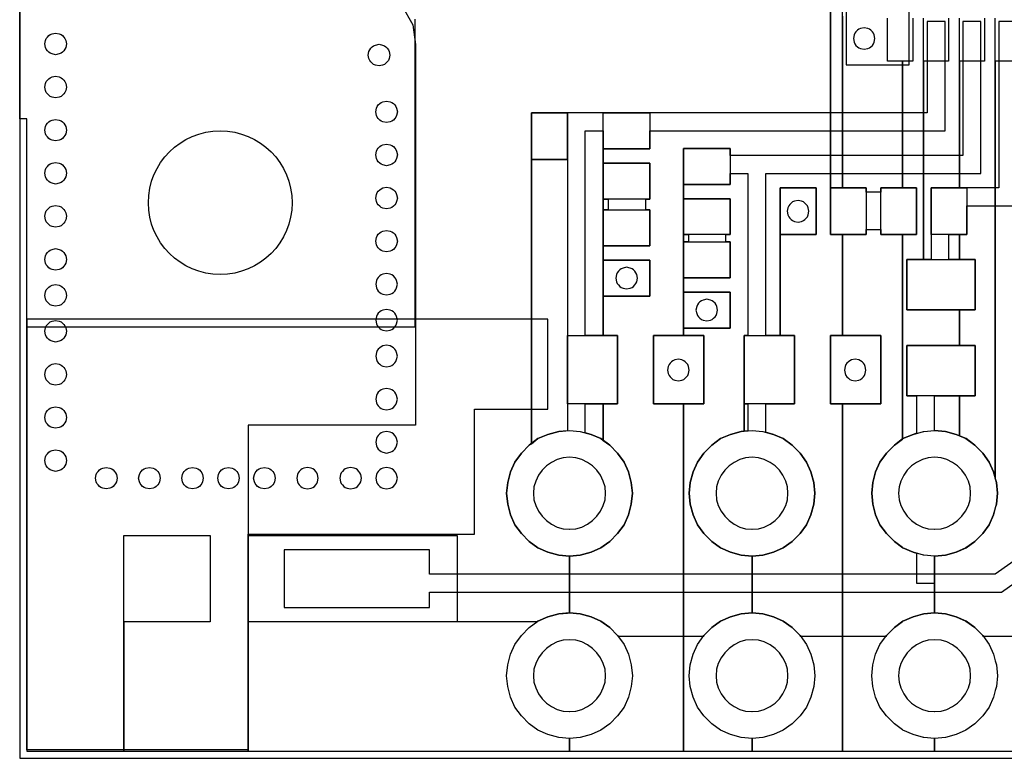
# Model space of a CAD drawing. Extents: x -14000 to 14000, y -12500 to 12500.
# Tile 1 of 5: x -14000 to -300, y -12500 to -2218. Entities that reach past the tile are written whole.
import ezdxf

# ---------------------------------------------------------------- set-up
doc = ezdxf.new("R2010")
doc.units = 13
for name, color, linetype in [('12_0', 3, 'CONTINUOUS'), ('1_0', 50, 'CONTINUOUS'), ('2_0', 1, 'CONTINUOUS'), ('3_0', 50, 'CONTINUOUS')]:
    doc.layers.add(name, color=color, linetype=linetype)

msp = doc.modelspace()

# ---------------------------------------------------------------- linework, layer by layer
at = {"layer": '12_0'}
for points in [[(-8500, -2210), (-8500, -6500), (-13900, -6500), (-13900, -12400), (-12550, -12400), (-12550, -9400), (-11350, -9400), (-11350, -10600), (-12550, -10600), (-12550, -12400), (-10820, -12400), (-10820, -9400), (-7915, -9400), (-7915, -10600), (-10820, -10600), (-10820, -12400), (-6350, -12400), (-6350, -12225), (-6500, -12210), (-6650, -12170), (-6790, -12110), (-6910, -12020), (-7020, -11910), (-7110, -11790), (-7170, -11650), (-7210, -11500), (-7225, -11350), (-7210, -11200), (-7170, -11050), (-7110, -10915), (-7020, -10790), (-6910, -10680), (-6790, -10590), (-6650, -10530), (-6500, -10490), (-6380, -10480), (-6350, -10475), (-6350, -9685), (-6500, -9670), (-6650, -9630), (-6790, -9570), (-6910, -9480), (-7020, -9370), (-7110, -9250), (-7170, -9110), (-7210, -8960), (-7225, -8810), (-7210, -8660), (-7170, -8510), (-7110, -8375), (-7020, -8250), (-6910, -8140), (-6880, -8120), (-6880, -3515), (-6380, -3515), (-6380, -4165), (-6880, -4165), (-6880, -8120), (-6790, -8050), (-6650, -7990), (-6500, -7950), (-6350, -7935), (-6200, -7950), (-6050, -7990), (-5915, -8050), (-5880, -8075), (-5880, -7565), (-6380, -7565), (-6380, -6615), (-5880, -6615), (-5880, -3515), (-5230, -3515), (-5230, -4015), (-5880, -4015), (-5880, -4215), (-5230, -4215), (-5230, -4715), (-5880, -4715), (-5880, -4865), (-5230, -4865), (-5230, -5365), (-5880, -5365), (-5880, -5565), (-5230, -5565), (-5230, -6065), (-5880, -6065), (-5880, -6615), (-5680, -6615), (-5680, -7565), (-5880, -7565), (-5880, -8075), (-5790, -8140), (-5680, -8250), (-5590, -8375), (-5530, -8510), (-5490, -8660), (-5475, -8810), (-5490, -8960), (-5530, -9110), (-5590, -9250), (-5680, -9370), (-5790, -9480), (-5880, -9545), (-5915, -9570), (-6050, -9630), (-6200, -9670), (-6350, -9685), (-6350, -10475), (-6200, -10490), (-6050, -10530), (-5915, -10590), (-5880, -10615), (-5790, -10680), (-5680, -10790), (-5590, -10915), (-5530, -11050), (-5490, -11200), (-5475, -11350), (-5490, -11500), (-5530, -11650), (-5590, -11790), (-5680, -11910), (-5790, -12020), (-5915, -12110), (-6050, -12170), (-6200, -12210), (-6350, -12225), (-6350, -12400), (-4765, -12400), (-4765, -7565), (-5180, -7565), (-5180, -6615), (-4765, -6615), (-4765, -4010), (-4115, -4010), (-4115, -4510), (-4765, -4510), (-4765, -4710), (-4115, -4710), (-4115, -5210), (-4765, -5210), (-4765, -5310), (-4115, -5310), (-4115, -5810), (-4765, -5810), (-4765, -6010), (-4115, -6010), (-4115, -6510), (-4765, -6510), (-4765, -6615), (-4480, -6615), (-4480, -7565), (-4765, -7565), (-4765, -12400), (-3810, -12400), (-3810, -12225), (-3960, -12210), (-4110, -12170), (-4250, -12110), (-4370, -12020), (-4480, -11910), (-4570, -11790), (-4630, -11650), (-4670, -11500), (-4685, -11350), (-4670, -11200), (-4630, -11050), (-4570, -10915), (-4480, -10790), (-4370, -10680), (-4250, -10590), (-4110, -10530), (-3960, -10490), (-3810, -10475), (-3810, -9685), (-3960, -9670), (-4110, -9630), (-4250, -9570), (-4370, -9480), (-4480, -9370), (-4570, -9250), (-4630, -9110), (-4670, -8960), (-4685, -8810), (-4670, -8660), (-4630, -8510), (-4570, -8375), (-4480, -8250), (-4370, -8140), (-4250, -8050), (-4110, -7990), (-3960, -7950), (-3920, -7945), (-3920, -6615), (-3420, -6615), (-3420, -4560), (-2920, -4560), (-2920, -5210), (-3420, -5210), (-3420, -6615), (-3220, -6615), (-3220, -7565), (-3920, -7565), (-3920, -7945), (-3810, -7935), (-3660, -7950), (-3510, -7990), (-3375, -8050), (-3250, -8140), (-3140, -8250), (-3050, -8375), (-2990, -8510), (-2950, -8660), (-2935, -8810), (-2950, -8960), (-2990, -9110), (-3050, -9250), (-3140, -9370), (-3250, -9480), (-3375, -9570), (-3510, -9630), (-3660, -9670), (-3810, -9685), (-3810, -10475), (-3660, -10490), (-3510, -10530), (-3375, -10590), (-3250, -10680), (-3140, -10790), (-3050, -10915), (-2990, -11050), (-2950, -11200), (-2935, -11350), (-2950, -11500), (-2990, -11650), (-3050, -11790), (-3140, -11910), (-3250, -12020), (-3375, -12110), (-3510, -12170), (-3660, -12210), (-3810, -12225), (-3810, -12400), (-2550, -12400), (-2550, -7565), (-2720, -7565), (-2720, -6615), (-2550, -6615), (-2550, -5210), (-2720, -5210), (-2720, 4300)], [(-2720, 3650), (-2720, -4560), (-2550, -4560), (-2550, 1680)], [(-2550, -2170), (-2550, -4560), (-2220, -4560), (-2220, -5210), (-2550, -5210), (-2550, -6615), (-2020, -6615), (-2020, -7565), (-2550, -7565), (-2550, -12400), (-1270, -12400), (-1270, -12225), (-1420, -12210), (-1420, -12210), (-1425, -12210), (-1570, -12170), (-1710, -12110), (-1715, -12105), (-1830, -12020), (-1940, -11910), (-2030, -11790), (-2090, -11650), (-2130, -11500), (-2145, -11350), (-2130, -11200), (-2090, -11050), (-2030, -10915), (-1940, -10790), (-1830, -10680), (-1715, -10595), (-1710, -10590), (-1570, -10530), (-1425, -10490), (-1420, -10490), (-1270, -10475), (-1270, -9685), (-1420, -9670), (-1425, -9670), (-1570, -9630), (-1710, -9570), (-1715, -9565), (-1830, -9480), (-1940, -9370), (-2030, -9250), (-2090, -9110), (-2130, -8960), (-2145, -8810), (-2130, -8660), (-2090, -8510), (-2030, -8375), (-1940, -8250), (-1830, -8140), (-1715, -8055), (-1715, -5210), (-2020, -5210), (-2020, -4560), (-1715, -4560), (-1715, -2795), (-1925, -2795), (-1925, -2195)], [(-1575, -2195), (-1575, -2795), (-1715, -2795), (-1715, -4560), (-1520, -4560), (-1520, -5210), (-1715, -5210), (-1715, -8055), (-1710, -8050), (-1570, -7990), (-1425, -7950), (-1420, -7950), (-1270, -7935), (-1120, -7950), (-970, -7990), (-925, -8010), (-925, -7455), (-1655, -7455), (-1655, -6755), (-925, -6755), (-925, -6255), (-1655, -6255), (-1655, -5555), (-1425, -5555), (-1425, -2195)], [(-1075, -2195), (-1075, -2795), (-1425, -2795), (-1425, -5555), (-925, -5555), (-925, -5210), (-1320, -5210), (-1320, -4560), (-925, -4560), (-925, -2195)], [(-575, -2195), (-575, -2795), (-925, -2795), (-925, -4560), (-820, -4560), (-820, -5210), (-925, -5210), (-925, -5555), (-705, -5555), (-705, -6255), (-925, -6255), (-925, -6755), (-705, -6755), (-705, -7455), (-925, -7455), (-925, -8010), (-835, -8050), (-710, -8140), (-600, -8250), (-510, -8375), (-450, -8510), (-425, -8605), (-425, -2195)], [(-75, -2795), (-425, -2795), (-425, -8605), (-410, -8660), (-395, -8810), (-410, -8960), (-425, -9015), (-450, -9110), (-510, -9250), (-600, -9370), (-710, -9480), (-835, -9570), (-970, -9630), (-1120, -9670), (-1270, -9685), (-1270, -10475), (-1120, -10490), (-970, -10530), (-835, -10590), (-710, -10680), (-600, -10790), (-510, -10915), (-450, -11050), (-425, -11145), (-410, -11200), (-395, -11350), (-410, -11500), (-425, -11555), (-450, -11650), (-510, -11790), (-600, -11910), (-710, -12020), (-835, -12110), (-970, -12170), (-1120, -12210), (-1270, -12225), (-1270, -12400), (75, -12400)]]:
    msp.add_lwpolyline(points, dxfattribs=at)
at = {"layer": '1_0'}
for points in [[(1800, 1555), (2500, 1555), (2500, 2355), (1625, 2355), (1625, 1555), (-1625, 1555), (-1625, 2355), (-2500, 2355), (-2500, 325), (-1800, 325), (-1800, -325), (-2500, -325), (-2500, -2845), (-1625, -2845), (-1625, -2045), (1625, -2045), (1625, -2845), (2500, -2845), (2500, -1875), (1800, -1875), (1800, 1555)], [(-13060, -485), (-12985, -520), (-12480, -690), (-11960, -810), (-10165, -1235), (-9685, -1345), (-9270, -1540), (-8930, -1770), (-8685, -2020), (-8530, -2290), (-8495, -2565), (-8495, -7860), (-10820, -7860), (-10820, -12380), (-13900, -12380), (-13900, -3600), (-14000, -3600), (-14000, -300), (-13435, -300), (-13060, -485)], [(-6050, -7990), (-6130, -7970), (-6130, -7565), (-5680, -7565), (-5680, -6615), (-6130, -6615), (-6130, -3765), (-5880, -3765), (-5880, -4015), (-5230, -4015), (-5230, -3765), (-1125, -3765), (-1125, -2245), (-1375, -2245), (-1375, -3515), (-6380, -3515), (-6380, -7940), (-6500, -7950), (-6650, -7990), (-6790, -8050), (-6910, -8140), (-7020, -8250), (-7110, -8375), (-7170, -8510), (-7210, -8660), (-7225, -8810), (-7210, -8960), (-7170, -9110), (-7110, -9250), (-7020, -9370), (-6910, -9480), (-6790, -9570), (-6650, -9630), (-6500, -9670), (-6350, -9685), (-6200, -9670), (-6050, -9630), (-5915, -9570), (-5790, -9480), (-5680, -9370), (-5590, -9250), (-5530, -9110), (-5490, -8960), (-5475, -8810), (-5490, -8660), (-5530, -8510), (-5590, -8375), (-5680, -8250), (-5790, -8140), (-5915, -8050), (-6050, -7990)], [(-3625, -7960), (-3620, -7960), (-3620, -7565), (-3220, -7565), (-3220, -6615), (-3620, -6615), (-3620, -4360), (-625, -4360), (-625, -2245), (-875, -2245), (-875, -4110), (-4115, -4110), (-4115, -4010), (-4765, -4010), (-4765, -4510), (-4115, -4510), (-4115, -4360), (-3870, -4360), (-3870, -6615), (-3920, -6615), (-3920, -7565), (-3870, -7565), (-3870, -7940), (-3960, -7950), (-4110, -7990), (-4250, -8050), (-4370, -8140), (-4480, -8250), (-4570, -8375), (-4630, -8510), (-4670, -8660), (-4685, -8810), (-4670, -8960), (-4630, -9110), (-4570, -9250), (-4480, -9370), (-4370, -9480), (-4250, -9570), (-4110, -9630), (-3960, -9670), (-3810, -9685), (-3660, -9670), (-3510, -9630), (-3375, -9570), (-3250, -9480), (-3140, -9370), (-3050, -9250), (-2990, -9110), (-2950, -8960), (-2935, -8810), (-2950, -8660), (-2990, -8510), (-3050, -8375), (-3140, -8250), (-3250, -8140), (-3375, -8050), (-3510, -7990), (-3625, -7960)], [(-1070, -5210), (-820, -5210), (-820, -4810), (-125, -4810), (-125, -2245), (-375, -2245), (-375, -4560), (-1320, -4560), (-1320, -5555), (-1655, -5555), (-1655, -6255), (-705, -6255), (-705, -5555), (-1070, -5555), (-1070, -5210)], [(-6880, -4165), (-6380, -4165), (-6380, -3515), (-6880, -3515), (-6880, -4165)], [(-5230, -4865), (-5290, -4865), (-5290, -4715), (-5230, -4715), (-5230, -4215), (-5880, -4215), (-5880, -4715), (-5810, -4715), (-5810, -4865), (-5880, -4865), (-5880, -5365), (-5230, -5365), (-5230, -4865)], [(-3420, -5210), (-2920, -5210), (-2920, -4560), (-3420, -4560), (-3420, -5210)], [(-2020, -4560), (-2020, -4620), (-2220, -4620), (-2220, -4560), (-2720, -4560), (-2720, -5210), (-2220, -5210), (-2220, -5140), (-2020, -5140), (-2020, -5210), (-1520, -5210), (-1520, -4560), (-2020, -4560)], [(-4115, -5310), (-4175, -5310), (-4175, -5210), (-4115, -5210), (-4115, -4710), (-4765, -4710), (-4765, -5210), (-4695, -5210), (-4695, -5310), (-4765, -5310), (-4765, -5810), (-4115, -5810), (-4115, -5310)], [(-5230, -6065), (-5230, -5565), (-5880, -5565), (-5880, -6065), (-5230, -6065)], [(-4115, -6510), (-4115, -6010), (-4765, -6010), (-4765, -6510), (-4115, -6510)], [(-5180, -7565), (-4480, -7565), (-4480, -6615), (-5180, -6615), (-5180, -7565)], [(-2720, -7565), (-2020, -7565), (-2020, -6615), (-2720, -6615), (-2720, -7565)], [(-1570, -9630), (-1520, -9645), (-1520, -10060), (-1270, -10060), (-1270, -9685), (-1120, -9670), (-970, -9630), (-830, -9570), (-710, -9480), (-600, -9370), (-510, -9250), (-450, -9110), (-410, -8960), (-395, -8810), (-410, -8660), (-450, -8510), (-510, -8375), (-600, -8250), (-710, -8140), (-830, -8050), (-970, -7990), (-1120, -7950), (-1270, -7935), (-1270, -7455), (-705, -7455), (-705, -6755), (-1655, -6755), (-1655, -7455), (-1520, -7455), (-1520, -7975), (-1570, -7990), (-1710, -8050), (-1830, -8140), (-1940, -8250), (-2030, -8375), (-2090, -8510), (-2130, -8660), (-2145, -8810), (-2130, -8960), (-2090, -9110), (-2030, -9250), (-1940, -9370), (-1830, -9480), (-1710, -9570), (-1570, -9630)]]:
    msp.add_lwpolyline(points, close=True, dxfattribs=at)
for points in [[(590, -10805), (-590, -10805), (-600, -10790), (-710, -10680), (-830, -10590), (-970, -10530), (-1120, -10490), (-1270, -10475), (-1420, -10490), (-1570, -10530), (-1710, -10590), (-1830, -10680), (-1940, -10790), (-1950, -10805), (-3130, -10805), (-3140, -10790), (-3250, -10680), (-3375, -10590), (-3510, -10530), (-3660, -10490), (-3810, -10475), (-3960, -10490), (-4110, -10530), (-4250, -10590), (-4370, -10680), (-4480, -10790), (-4490, -10805), (-5670, -10805), (-5680, -10790), (-5790, -10680), (-5915, -10590), (-6050, -10530), (-6200, -10490), (-6350, -10475), (-6500, -10490), (-6650, -10530), (-6790, -10590), (-6805, -10600), (-10820, -10600), (-10820, -9380), (-7670, -9380), (-7670, -7640), (-6650, -7640), (-6650, -6385), (-13900, -6385), (-13900, -12400), (13900, -12400)], [(525, -9270), (-425, -9935), (-8300, -9935), (-8300, -9600), (-10320, -9600), (-10320, -10400), (-8300, -10400), (-8300, -10185), (-340, -10185), (690, -9460)]]:
    msp.add_lwpolyline(points, dxfattribs=at)
at = {"layer": '2_0'}
for points in [[(-13500, -2405), (-13450, -2415), (-13425, -2425), (-13405, -2440), (-13385, -2460), (-13370, -2480), (-13360, -2505), (-13350, -2555), (-13360, -2605), (-13370, -2630), (-13385, -2650), (-13405, -2670), (-13425, -2685), (-13450, -2695), (-13500, -2705), (-13550, -2695), (-13575, -2685), (-13595, -2670), (-13615, -2650), (-13630, -2630), (-13640, -2605), (-13650, -2555), (-13640, -2505), (-13630, -2480), (-13615, -2460), (-13595, -2440), (-13575, -2425), (-13550, -2415), (-13500, -2405)], [(-2380, -2555), (-2365, -2575), (-2345, -2595), (-2325, -2610), (-2300, -2620), (-2250, -2630), (-2200, -2620), (-2175, -2610), (-2155, -2595), (-2135, -2575), (-2120, -2555), (-2110, -2530), (-2100, -2480), (-2110, -2430), (-2120, -2405), (-2135, -2385), (-2155, -2365), (-2175, -2350), (-2200, -2340), (-2250, -2330), (-2300, -2340), (-2325, -2350), (-2345, -2365), (-2365, -2385), (-2380, -2405), (-2390, -2430), (-2400, -2480), (-2390, -2530), (-2380, -2555)], [(-9000, -2560), (-8950, -2570), (-8925, -2580), (-8905, -2595), (-8885, -2615), (-8870, -2635), (-8860, -2660), (-8850, -2710), (-8860, -2760), (-8870, -2785), (-8885, -2805), (-8905, -2825), (-8925, -2840), (-8950, -2850), (-9000, -2860), (-9050, -2850), (-9075, -2840), (-9095, -2825), (-9115, -2805), (-9130, -2785), (-9140, -2760), (-9150, -2710), (-9140, -2660), (-9130, -2635), (-9115, -2615), (-9095, -2595), (-9075, -2580), (-9050, -2570), (-9000, -2560)], [(-13500, -3005), (-13450, -3015), (-13425, -3025), (-13405, -3040), (-13385, -3060), (-13370, -3080), (-13360, -3105), (-13350, -3155), (-13360, -3205), (-13370, -3230), (-13385, -3250), (-13405, -3270), (-13425, -3285), (-13450, -3295), (-13500, -3305), (-13550, -3295), (-13575, -3285), (-13595, -3270), (-13615, -3250), (-13630, -3230), (-13640, -3205), (-13650, -3155), (-13640, -3105), (-13630, -3080), (-13615, -3060), (-13595, -3040), (-13575, -3025), (-13550, -3015), (-13500, -3005)], [(-8895, -3350), (-8845, -3360), (-8820, -3370), (-8800, -3385), (-8780, -3405), (-8765, -3425), (-8755, -3450), (-8745, -3500), (-8755, -3550), (-8765, -3575), (-8780, -3595), (-8800, -3615), (-8820, -3630), (-8845, -3640), (-8895, -3650), (-8945, -3640), (-8970, -3630), (-8990, -3615), (-9010, -3595), (-9025, -3575), (-9035, -3550), (-9045, -3500), (-9035, -3450), (-9025, -3425), (-9010, -3405), (-8990, -3385), (-8970, -3370), (-8945, -3360), (-8895, -3350)], [(-13500, -3605), (-13450, -3615), (-13425, -3625), (-13405, -3640), (-13385, -3660), (-13370, -3680), (-13360, -3705), (-13350, -3755), (-13360, -3805), (-13370, -3830), (-13385, -3850), (-13405, -3870), (-13425, -3885), (-13450, -3895), (-13500, -3905), (-13550, -3895), (-13575, -3885), (-13595, -3870), (-13615, -3850), (-13630, -3830), (-13640, -3805), (-13650, -3755), (-13640, -3705), (-13630, -3680), (-13615, -3660), (-13595, -3640), (-13575, -3625), (-13550, -3615), (-13500, -3605)], [(-8895, -3950), (-8845, -3960), (-8820, -3970), (-8800, -3985), (-8780, -4005), (-8765, -4025), (-8755, -4050), (-8745, -4100), (-8755, -4150), (-8765, -4175), (-8780, -4195), (-8800, -4215), (-8820, -4230), (-8845, -4240), (-8895, -4250), (-8945, -4240), (-8970, -4230), (-8990, -4215), (-9010, -4195), (-9025, -4175), (-9035, -4150), (-9045, -4100), (-9035, -4050), (-9025, -4025), (-9010, -4005), (-8990, -3985), (-8970, -3970), (-8945, -3960), (-8895, -3950)], [(-13500, -4205), (-13450, -4215), (-13425, -4225), (-13405, -4240), (-13385, -4260), (-13370, -4280), (-13360, -4305), (-13350, -4355), (-13360, -4405), (-13370, -4430), (-13385, -4450), (-13405, -4470), (-13425, -4485), (-13450, -4495), (-13500, -4505), (-13550, -4495), (-13575, -4485), (-13595, -4470), (-13615, -4450), (-13630, -4430), (-13640, -4405), (-13650, -4355), (-13640, -4305), (-13630, -4280), (-13615, -4260), (-13595, -4240), (-13575, -4225), (-13550, -4215), (-13500, -4205)], [(-8895, -4550), (-8845, -4560), (-8820, -4570), (-8800, -4585), (-8780, -4605), (-8765, -4625), (-8755, -4650), (-8745, -4700), (-8755, -4750), (-8765, -4775), (-8780, -4795), (-8800, -4815), (-8820, -4830), (-8845, -4840), (-8895, -4850), (-8945, -4840), (-8970, -4830), (-8990, -4815), (-9010, -4795), (-9025, -4775), (-9035, -4750), (-9045, -4700), (-9035, -4650), (-9025, -4625), (-9010, -4605), (-8990, -4585), (-8970, -4570), (-8945, -4560), (-8895, -4550)], [(-3300, -4960), (-3285, -4980), (-3265, -5000), (-3245, -5015), (-3220, -5025), (-3170, -5035), (-3120, -5025), (-3095, -5015), (-3075, -5000), (-3055, -4980), (-3040, -4960), (-3030, -4935), (-3020, -4885), (-3030, -4835), (-3040, -4810), (-3055, -4790), (-3075, -4770), (-3095, -4755), (-3120, -4745), (-3170, -4735), (-3220, -4745), (-3245, -4755), (-3265, -4770), (-3285, -4790), (-3300, -4810), (-3310, -4835), (-3320, -4885), (-3310, -4935), (-3300, -4960)], [(-13500, -4805), (-13450, -4815), (-13425, -4825), (-13405, -4840), (-13385, -4860), (-13370, -4880), (-13360, -4905), (-13350, -4955), (-13360, -5005), (-13370, -5030), (-13385, -5050), (-13405, -5070), (-13425, -5085), (-13450, -5095), (-13500, -5105), (-13550, -5095), (-13575, -5085), (-13595, -5070), (-13615, -5050), (-13630, -5030), (-13640, -5005), (-13650, -4955), (-13640, -4905), (-13630, -4880), (-13615, -4860), (-13595, -4840), (-13575, -4825), (-13550, -4815), (-13500, -4805)], [(-8895, -5150), (-8845, -5160), (-8820, -5170), (-8800, -5185), (-8780, -5205), (-8765, -5225), (-8755, -5250), (-8745, -5300), (-8755, -5350), (-8765, -5375), (-8780, -5395), (-8800, -5415), (-8820, -5430), (-8845, -5440), (-8895, -5450), (-8945, -5440), (-8970, -5430), (-8990, -5415), (-9010, -5395), (-9025, -5375), (-9035, -5350), (-9045, -5300), (-9035, -5250), (-9025, -5225), (-9010, -5205), (-8990, -5185), (-8970, -5170), (-8945, -5160), (-8895, -5150)], [(-13500, -5405), (-13450, -5415), (-13425, -5425), (-13405, -5440), (-13385, -5460), (-13370, -5480), (-13360, -5505), (-13350, -5555), (-13360, -5605), (-13370, -5630), (-13385, -5650), (-13405, -5670), (-13425, -5685), (-13450, -5695), (-13500, -5705), (-13550, -5695), (-13575, -5685), (-13595, -5670), (-13615, -5650), (-13630, -5630), (-13640, -5605), (-13650, -5555), (-13640, -5505), (-13630, -5480), (-13615, -5460), (-13595, -5440), (-13575, -5425), (-13550, -5415), (-13500, -5405)], [(-9025, -5975), (-9010, -5995), (-8990, -6015), (-8970, -6030), (-8945, -6040), (-8895, -6050), (-8845, -6040), (-8820, -6030), (-8800, -6015), (-8780, -5995), (-8765, -5975), (-8755, -5950), (-8745, -5900), (-8755, -5850), (-8765, -5825), (-8780, -5805), (-8800, -5785), (-8820, -5770), (-8845, -5760), (-8895, -5750), (-8945, -5760), (-8970, -5770), (-8990, -5785), (-9010, -5805), (-9025, -5825), (-9035, -5850), (-9045, -5900), (-9035, -5950), (-9025, -5975)], [(-5685, -5890), (-5670, -5910), (-5650, -5930), (-5630, -5945), (-5605, -5955), (-5555, -5965), (-5505, -5955), (-5480, -5945), (-5460, -5930), (-5440, -5910), (-5425, -5890), (-5415, -5865), (-5405, -5815), (-5415, -5765), (-5425, -5740), (-5440, -5720), (-5460, -5700), (-5480, -5685), (-5505, -5675), (-5555, -5665), (-5605, -5675), (-5630, -5685), (-5650, -5700), (-5670, -5720), (-5685, -5740), (-5695, -5765), (-5705, -5815), (-5695, -5865), (-5685, -5890)], [(-13500, -5905), (-13450, -5915), (-13425, -5925), (-13405, -5940), (-13385, -5960), (-13370, -5980), (-13360, -6005), (-13350, -6055), (-13360, -6105), (-13370, -6130), (-13385, -6150), (-13405, -6170), (-13425, -6185), (-13450, -6195), (-13500, -6205), (-13550, -6195), (-13575, -6185), (-13595, -6170), (-13615, -6150), (-13630, -6130), (-13640, -6105), (-13650, -6055), (-13640, -6005), (-13630, -5980), (-13615, -5960), (-13595, -5940), (-13575, -5925), (-13550, -5915), (-13500, -5905)], [(-4570, -6335), (-4555, -6355), (-4535, -6375), (-4515, -6390), (-4490, -6400), (-4440, -6410), (-4390, -6400), (-4365, -6390), (-4345, -6375), (-4325, -6355), (-4310, -6335), (-4300, -6310), (-4290, -6260), (-4300, -6210), (-4310, -6185), (-4325, -6165), (-4345, -6145), (-4365, -6130), (-4390, -6120), (-4440, -6110), (-4490, -6120), (-4515, -6130), (-4535, -6145), (-4555, -6165), (-4570, -6185), (-4580, -6210), (-4590, -6260), (-4580, -6310), (-4570, -6335)], [(-9025, -6475), (-9010, -6495), (-8990, -6515), (-8970, -6530), (-8945, -6540), (-8895, -6550), (-8845, -6540), (-8820, -6530), (-8800, -6515), (-8780, -6495), (-8765, -6475), (-8755, -6450), (-8745, -6400), (-8755, -6350), (-8765, -6325), (-8780, -6305), (-8800, -6285), (-8820, -6270), (-8845, -6260), (-8895, -6250), (-8945, -6260), (-8970, -6270), (-8990, -6285), (-9010, -6305), (-9025, -6325), (-9035, -6350), (-9045, -6400), (-9035, -6450), (-9025, -6475)], [(-13500, -6705), (-13550, -6695), (-13575, -6685), (-13595, -6670), (-13615, -6650), (-13630, -6630), (-13640, -6605), (-13650, -6555), (-13640, -6505), (-13630, -6480), (-13615, -6460), (-13595, -6440), (-13575, -6425), (-13550, -6415), (-13500, -6405), (-13450, -6415), (-13425, -6425), (-13405, -6440), (-13385, -6460), (-13370, -6480), (-13360, -6505), (-13350, -6555), (-13360, -6605), (-13370, -6630), (-13385, -6650), (-13405, -6670), (-13425, -6685), (-13450, -6695), (-13500, -6705)], [(-9025, -6975), (-9010, -6995), (-8990, -7015), (-8970, -7030), (-8945, -7040), (-8895, -7050), (-8845, -7040), (-8820, -7030), (-8800, -7015), (-8780, -6995), (-8765, -6975), (-8755, -6950), (-8745, -6900), (-8755, -6850), (-8765, -6825), (-8780, -6805), (-8800, -6785), (-8820, -6770), (-8845, -6760), (-8895, -6750), (-8945, -6760), (-8970, -6770), (-8990, -6785), (-9010, -6805), (-9025, -6825), (-9035, -6850), (-9045, -6900), (-9035, -6950), (-9025, -6975)], [(-4965, -7170), (-4950, -7190), (-4930, -7210), (-4910, -7225), (-4885, -7235), (-4835, -7245), (-4785, -7235), (-4760, -7225), (-4740, -7210), (-4720, -7190), (-4705, -7170), (-4695, -7145), (-4685, -7095), (-4695, -7045), (-4705, -7020), (-4720, -7000), (-4740, -6980), (-4760, -6965), (-4785, -6955), (-4835, -6945), (-4885, -6955), (-4910, -6965), (-4930, -6980), (-4950, -7000), (-4965, -7020), (-4975, -7045), (-4985, -7095), (-4975, -7145), (-4965, -7170)], [(-2505, -7170), (-2490, -7190), (-2470, -7210), (-2450, -7225), (-2425, -7235), (-2375, -7245), (-2325, -7235), (-2300, -7225), (-2280, -7210), (-2260, -7190), (-2245, -7170), (-2235, -7145), (-2225, -7095), (-2235, -7045), (-2245, -7020), (-2260, -7000), (-2280, -6980), (-2300, -6965), (-2325, -6955), (-2375, -6945), (-2425, -6955), (-2450, -6965), (-2470, -6980), (-2490, -7000), (-2505, -7020), (-2515, -7045), (-2525, -7095), (-2515, -7145), (-2505, -7170)], [(-13500, -7305), (-13550, -7295), (-13575, -7285), (-13595, -7270), (-13615, -7250), (-13630, -7230), (-13640, -7205), (-13650, -7155), (-13640, -7105), (-13630, -7080), (-13615, -7060), (-13595, -7040), (-13575, -7025), (-13550, -7015), (-13500, -7005), (-13450, -7015), (-13425, -7025), (-13405, -7040), (-13385, -7060), (-13370, -7080), (-13360, -7105), (-13350, -7155), (-13360, -7205), (-13370, -7230), (-13385, -7250), (-13405, -7270), (-13425, -7285), (-13450, -7295), (-13500, -7305)], [(-9025, -7575), (-9010, -7595), (-8990, -7615), (-8970, -7630), (-8945, -7640), (-8895, -7650), (-8845, -7640), (-8820, -7630), (-8800, -7615), (-8780, -7595), (-8765, -7575), (-8755, -7550), (-8745, -7500), (-8755, -7450), (-8765, -7425), (-8780, -7405), (-8800, -7385), (-8820, -7370), (-8845, -7360), (-8895, -7350), (-8945, -7360), (-8970, -7370), (-8990, -7385), (-9010, -7405), (-9025, -7425), (-9035, -7450), (-9045, -7500), (-9035, -7550), (-9025, -7575)], [(-13500, -7905), (-13550, -7895), (-13575, -7885), (-13595, -7870), (-13615, -7850), (-13630, -7830), (-13640, -7805), (-13650, -7755), (-13640, -7705), (-13630, -7680), (-13615, -7660), (-13595, -7640), (-13575, -7625), (-13550, -7615), (-13500, -7605), (-13450, -7615), (-13425, -7625), (-13405, -7640), (-13385, -7660), (-13370, -7680), (-13360, -7705), (-13350, -7755), (-13360, -7805), (-13370, -7830), (-13385, -7850), (-13405, -7870), (-13425, -7885), (-13450, -7895), (-13500, -7905)], [(-9025, -8175), (-9010, -8195), (-8990, -8215), (-8970, -8230), (-8945, -8240), (-8895, -8250), (-8845, -8240), (-8820, -8230), (-8800, -8215), (-8780, -8195), (-8765, -8175), (-8755, -8150), (-8745, -8100), (-8755, -8050), (-8765, -8025), (-8780, -8005), (-8800, -7985), (-8820, -7970), (-8845, -7960), (-8895, -7950), (-8945, -7960), (-8970, -7970), (-8990, -7985), (-9010, -8005), (-9025, -8025), (-9035, -8050), (-9045, -8100), (-9035, -8150), (-9025, -8175)], [(-13500, -8505), (-13550, -8495), (-13575, -8485), (-13595, -8470), (-13615, -8450), (-13630, -8430), (-13640, -8405), (-13650, -8355), (-13640, -8305), (-13630, -8280), (-13615, -8260), (-13595, -8240), (-13575, -8225), (-13550, -8215), (-13500, -8205), (-13450, -8215), (-13425, -8225), (-13405, -8240), (-13385, -8260), (-13370, -8280), (-13360, -8305), (-13350, -8355), (-13360, -8405), (-13370, -8430), (-13385, -8450), (-13405, -8470), (-13425, -8485), (-13450, -8495), (-13500, -8505)], [(-6355, -9310), (-6350, -9310), (-6260, -9305), (-6180, -9280), (-6100, -9240), (-6030, -9190), (-5970, -9130), (-5920, -9060), (-5880, -8980), (-5855, -8900), (-5850, -8810), (-5855, -8720), (-5880, -8640), (-5920, -8560), (-5970, -8490), (-6030, -8430), (-6100, -8380), (-6180, -8340), (-6260, -8315), (-6350, -8310), (-6440, -8315), (-6520, -8340), (-6600, -8380), (-6670, -8430), (-6730, -8490), (-6780, -8560), (-6820, -8640), (-6845, -8720), (-6850, -8810), (-6845, -8900), (-6820, -8980), (-6780, -9060), (-6730, -9130), (-6670, -9190), (-6600, -9240), (-6520, -9280), (-6440, -9305), (-6355, -9310)], [(-3815, -9310), (-3810, -9310), (-3720, -9305), (-3640, -9280), (-3560, -9240), (-3490, -9190), (-3430, -9130), (-3380, -9060), (-3340, -8980), (-3315, -8900), (-3310, -8810), (-3315, -8720), (-3340, -8640), (-3380, -8560), (-3430, -8490), (-3490, -8430), (-3560, -8380), (-3640, -8340), (-3720, -8315), (-3810, -8310), (-3900, -8315), (-3980, -8340), (-4060, -8380), (-4130, -8430), (-4190, -8490), (-4240, -8560), (-4280, -8640), (-4305, -8720), (-4310, -8810), (-4305, -8900), (-4280, -8980), (-4240, -9060), (-4190, -9130), (-4130, -9190), (-4060, -9240), (-3980, -9280), (-3900, -9305), (-3815, -9310)], [(-1275, -9310), (-1270, -9310), (-1180, -9305), (-1100, -9280), (-1020, -9240), (-950, -9190), (-890, -9130), (-840, -9060), (-800, -8980), (-775, -8900), (-770, -8810), (-775, -8720), (-800, -8640), (-840, -8560), (-890, -8490), (-950, -8430), (-1020, -8380), (-1100, -8340), (-1180, -8315), (-1270, -8310), (-1360, -8315), (-1440, -8340), (-1520, -8380), (-1590, -8430), (-1650, -8490), (-1700, -8560), (-1740, -8640), (-1765, -8720), (-1770, -8810), (-1765, -8900), (-1740, -8980), (-1700, -9060), (-1650, -9130), (-1590, -9190), (-1520, -9240), (-1440, -9280), (-1360, -9305), (-1275, -9310)], [(-12945, -8600), (-12935, -8550), (-12925, -8525), (-12910, -8505), (-12890, -8485), (-12870, -8470), (-12845, -8460), (-12795, -8450), (-12745, -8460), (-12720, -8470), (-12700, -8485), (-12680, -8505), (-12665, -8525), (-12655, -8550), (-12645, -8600), (-12655, -8650), (-12665, -8675), (-12680, -8695), (-12700, -8715), (-12720, -8730), (-12745, -8740), (-12795, -8750), (-12845, -8740), (-12870, -8730), (-12890, -8715), (-12910, -8695), (-12925, -8675), (-12935, -8650), (-12945, -8600)], [(-12345, -8600), (-12335, -8550), (-12325, -8525), (-12310, -8505), (-12290, -8485), (-12270, -8470), (-12245, -8460), (-12195, -8450), (-12145, -8460), (-12120, -8470), (-12100, -8485), (-12080, -8505), (-12065, -8525), (-12055, -8550), (-12045, -8600), (-12055, -8650), (-12065, -8675), (-12080, -8695), (-12100, -8715), (-12120, -8730), (-12145, -8740), (-12195, -8750), (-12245, -8740), (-12270, -8730), (-12290, -8715), (-12310, -8695), (-12325, -8675), (-12335, -8650), (-12345, -8600)], [(-11745, -8600), (-11735, -8550), (-11725, -8525), (-11710, -8505), (-11690, -8485), (-11670, -8470), (-11645, -8460), (-11595, -8450), (-11545, -8460), (-11520, -8470), (-11500, -8485), (-11480, -8505), (-11465, -8525), (-11455, -8550), (-11445, -8600), (-11455, -8650), (-11465, -8675), (-11480, -8695), (-11500, -8715), (-11520, -8730), (-11545, -8740), (-11595, -8750), (-11645, -8740), (-11670, -8730), (-11690, -8715), (-11710, -8695), (-11725, -8675), (-11735, -8650), (-11745, -8600)], [(-11245, -8600), (-11235, -8550), (-11225, -8525), (-11210, -8505), (-11190, -8485), (-11170, -8470), (-11145, -8460), (-11095, -8450), (-11045, -8460), (-11020, -8470), (-11000, -8485), (-10980, -8505), (-10965, -8525), (-10955, -8550), (-10945, -8600), (-10955, -8650), (-10965, -8675), (-10980, -8695), (-11000, -8715), (-11020, -8730), (-11045, -8740), (-11095, -8750), (-11145, -8740), (-11170, -8730), (-11190, -8715), (-11210, -8695), (-11225, -8675), (-11235, -8650), (-11245, -8600)], [(-10745, -8600), (-10735, -8550), (-10725, -8525), (-10710, -8505), (-10690, -8485), (-10670, -8470), (-10645, -8460), (-10595, -8450), (-10545, -8460), (-10520, -8470), (-10500, -8485), (-10480, -8505), (-10465, -8525), (-10455, -8550), (-10445, -8600), (-10455, -8650), (-10465, -8675), (-10480, -8695), (-10500, -8715), (-10520, -8730), (-10545, -8740), (-10595, -8750), (-10645, -8740), (-10670, -8730), (-10690, -8715), (-10710, -8695), (-10725, -8675), (-10735, -8650), (-10745, -8600)], [(-10125, -8675), (-10110, -8695), (-10090, -8715), (-10070, -8730), (-10045, -8740), (-9995, -8750), (-9945, -8740), (-9920, -8730), (-9900, -8715), (-9880, -8695), (-9865, -8675), (-9855, -8650), (-9845, -8600), (-9855, -8550), (-9865, -8525), (-9880, -8505), (-9900, -8485), (-9920, -8470), (-9945, -8460), (-9995, -8450), (-10045, -8460), (-10070, -8470), (-10090, -8485), (-10110, -8505), (-10125, -8525), (-10135, -8550), (-10145, -8600), (-10135, -8650), (-10125, -8675)], [(-9525, -8675), (-9510, -8695), (-9490, -8715), (-9470, -8730), (-9445, -8740), (-9395, -8750), (-9345, -8740), (-9320, -8730), (-9300, -8715), (-9280, -8695), (-9265, -8675), (-9255, -8650), (-9245, -8600), (-9255, -8550), (-9265, -8525), (-9280, -8505), (-9300, -8485), (-9320, -8470), (-9345, -8460), (-9395, -8450), (-9445, -8460), (-9470, -8470), (-9490, -8485), (-9510, -8505), (-9525, -8525), (-9535, -8550), (-9545, -8600), (-9535, -8650), (-9525, -8675)], [(-9025, -8675), (-9010, -8695), (-8990, -8715), (-8970, -8730), (-8945, -8740), (-8895, -8750), (-8845, -8740), (-8820, -8730), (-8800, -8715), (-8780, -8695), (-8765, -8675), (-8755, -8650), (-8745, -8600), (-8755, -8550), (-8765, -8525), (-8780, -8505), (-8800, -8485), (-8820, -8470), (-8845, -8460), (-8895, -8450), (-8945, -8460), (-8970, -8470), (-8990, -8485), (-9010, -8505), (-9025, -8525), (-9035, -8550), (-9045, -8600), (-9035, -8650), (-9025, -8675)], [(-6355, -11850), (-6350, -11850), (-6260, -11845), (-6180, -11820), (-6100, -11780), (-6030, -11730), (-5970, -11670), (-5920, -11600), (-5880, -11520), (-5855, -11440), (-5850, -11350), (-5855, -11260), (-5880, -11180), (-5920, -11100), (-5970, -11030), (-6030, -10970), (-6100, -10920), (-6180, -10880), (-6260, -10855), (-6350, -10850), (-6440, -10855), (-6520, -10880), (-6600, -10920), (-6670, -10970), (-6730, -11030), (-6780, -11100), (-6820, -11180), (-6845, -11260), (-6850, -11350), (-6845, -11440), (-6820, -11520), (-6780, -11600), (-6730, -11670), (-6670, -11730), (-6600, -11780), (-6520, -11820), (-6440, -11845), (-6355, -11850)], [(-3815, -11850), (-3810, -11850), (-3720, -11845), (-3640, -11820), (-3560, -11780), (-3490, -11730), (-3430, -11670), (-3380, -11600), (-3340, -11520), (-3315, -11440), (-3310, -11350), (-3315, -11260), (-3340, -11180), (-3380, -11100), (-3430, -11030), (-3490, -10970), (-3560, -10920), (-3640, -10880), (-3720, -10855), (-3810, -10850), (-3900, -10855), (-3980, -10880), (-4060, -10920), (-4130, -10970), (-4190, -11030), (-4240, -11100), (-4280, -11180), (-4305, -11260), (-4310, -11350), (-4305, -11440), (-4280, -11520), (-4240, -11600), (-4190, -11670), (-4130, -11730), (-4060, -11780), (-3980, -11820), (-3900, -11845), (-3815, -11850)], [(-1275, -11850), (-1270, -11850), (-1180, -11845), (-1100, -11820), (-1020, -11780), (-950, -11730), (-890, -11670), (-840, -11600), (-800, -11520), (-775, -11440), (-770, -11350), (-775, -11260), (-800, -11180), (-840, -11100), (-890, -11030), (-950, -10970), (-1020, -10920), (-1100, -10880), (-1180, -10855), (-1270, -10850), (-1360, -10855), (-1440, -10880), (-1520, -10920), (-1590, -10970), (-1650, -11030), (-1700, -11100), (-1740, -11180), (-1765, -11260), (-1770, -11350), (-1765, -11440), (-1740, -11520), (-1700, -11600), (-1650, -11670), (-1590, -11730), (-1520, -11780), (-1440, -11820), (-1360, -11845), (-1275, -11850)]]:
    msp.add_lwpolyline(points, close=True, dxfattribs=at)
msp.add_circle((-11210, -4765), 1000, dxfattribs=at)
at = {"layer": '3_0'}
msp.add_lwpolyline([(14000, -12500), (14000, 12500), (-14000, 12500), (-14000, -12500), (14000, -12500)], close=True, dxfattribs=at)

doc.saveas('drawing.dxf')
